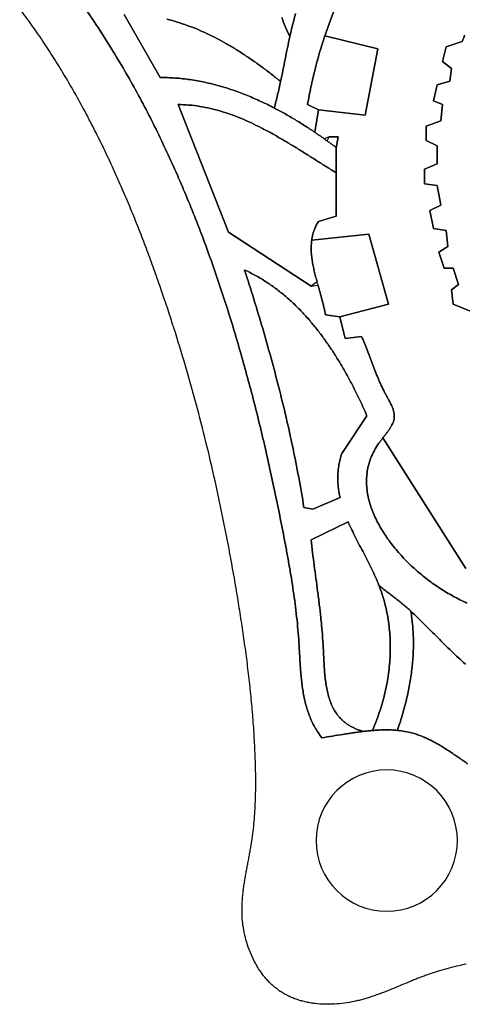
# Model space of a CAD drawing. Header units: millimetres. Extents: x -96818 to 270234, y -28968 to 336819.
# Tile 1 of 7: x -64943 to 13368, y -28968 to 145245. Entities that reach past the tile are written whole.
import ezdxf

# ---------------------------------------------------------------- set-up
doc = ezdxf.new("R2010")
doc.units = ezdxf.units.MM
for name, color, linetype in [('01_MAIN_BUILDING', 7, 'Continuous'), ('03_SHARED_CURVES', 7, 'Continuous'), ('REGION_HOLES', 7, 'Continuous')]:
    doc.layers.add(name, color=color, linetype=linetype)

msp = doc.modelspace()

# ---------------------------------------------------------------- linework, layer by layer
at = {"layer": '01_MAIN_BUILDING'}
for points in [[(13996, 48114), (-689, 71247, -0.0006039), (-361, 71664, 0.0040461), (-36, 72084, 0.0063001), (270, 72495, 0.0121888), (560, 72918, 0.0147084), (809, 73326, 0.0233471), (1026, 73752, 0.0265682), (1187, 74164, 0.0376607), (1293, 74591, 0.0261257), (1326, 74876, 0.0238756), (1331, 75163, 0.0224721), (1309, 75453, 0.0188197), (1263, 75739, 0.0175112), (1194, 76032, 0.0138083), (1106, 76320, 0.012632), (999, 76615, 0.0094602), (880, 76906, 0.0155399), (596, 77506, 0.0060746), (287, 78093, 0.0023529), (-45, 78697, -0.0053123), (-373, 79304, -0.0134109), (-981, 80537, -0.0092366), (-1533, 81797, -0.0069686), (-2036, 83055, -0.0025862), (-2516, 84323, -0.000317), (-2978, 85567, 0.0044202), (-3450, 86807, 0.0067619), (-3935, 88001, 0.0121604), (-4465, 89175), (-7330, 88857), (-8285, 92677), (309, 94905), (-3192, 107319), (-13269, 106257, -0.0233286), (-13109, 107098, -0.0249296), (-12868, 107920, -0.0263332), (-12528, 108753, -0.0250689), (-12105, 109547), (-8922, 110502), (-8922, 118141), (-8922, 122598), (-8603, 124508), (-10195, 124508), (-11071, 124171, 0.002771), (-11899, 124752, 0.002928), (-12733, 125323), (-12105, 129282), (-3829, 128327), (-1601, 140105), (-10961, 142377, -0.0090152), (-10036, 144990, -0.0091764), (-9016, 147567, -0.0092717)], [(13782, 142497, 0.0202541), (13360, 141378), (10495, 140423), (9858, 137876), (11450, 136603), (11132, 134375), (8904, 133738), (8267, 130874), (9858, 130237), (9540, 127372), (6994, 126417), (6994, 123871), (8904, 122916), (8904, 119733), (6675, 118778), (6675, 116232), (8904, 115913), (9540, 112412), (7630, 111457), (8267, 108274), (10495, 107956), (10813, 105091), (9222, 104136), (10177, 101271), (11768, 101271), (12723, 98406), (11450, 97451), (11768, 94905), (14951, 93632)]]:
    msp.add_lwpolyline(points, format="xyb", dxfattribs=at)
at = {"layer": '03_SHARED_CURVES'}
for points in [[(13913, 31212, -0.0042052), (12667, 32365, -0.0029911), (11438, 33535, -0.002395), (10223, 34718, -0.0012137), (9016, 35909, -0.0006195), (7822, 37097, 0.0005796), (6628, 38285, 0.0011793), (5445, 39453, 0.0024553), (4253, 40613, 0.0122714), (3574, 41236, 0.0084997), (2870, 41830, 0.0065241), (2154, 42398, 0.0026683), (1428, 42953, 0.0007014), (708, 43496, -0.0033341), (-9, 44042, -0.0053415), (-703, 44590, -0.0097773), (-1379, 45158, 0.0119334), (-1981, 46603, 0.0078541), (-2639, 48024, 0.0059339), (-3341, 49434, 0.0020894), (-4066, 50833, 0.0002029), (-4794, 52225, -0.0036564), (-5513, 53621, -0.0055713), (-6196, 55011, -0.0097725), (-6836, 56421), (-13378, 53207, 0.0043003), (-13121, 50947, 0.0020981), (-12836, 48691, 0.0010403), (-12532, 46402, -0.0010509), (-12228, 44114, -0.0020904), (-11932, 41780, -0.0040141), (-11666, 39444, -0.0050304), (-11436, 37048, -0.006719), (-11263, 34648, -0.0027315), (-11198, 33428, 0.0006478), (-11138, 32208, 0.0022981), (-11072, 30999, 0.0058958), (-10986, 29791, 0.0076164), (-10871, 28624, 0.0120695), (-10710, 27462, 0.0139662), (-10499, 26363, 0.0197148), (-10214, 25282, 0.021932), (-9859, 24277, 0.0283451), (-9404, 23314, 0.0309095), (-8850, 22428, 0.0347994), (-8184, 21623, 0.0180852), (-7800, 21247, 0.0178772), (-7390, 20900, 0.0183857), (-6935, 20569, 0.0172872), (-6458, 20270, 0.0177255), (-5925, 19987, 0.0159415), (-5375, 19741, 0.0163103), (-4759, 19511, 0.0141701), (-4129, 19319, 0.0039796), (-5028, 19204, 0.0027936), (-5924, 19077, 0.0022785), (-6837, 18938, 0.0011973), (-7748, 18793, 0.0008654), (-9607, 18489, -0.0030871), (-11468, 18193, -0.0202454), (-12139, 19111, -0.0197379), (-12735, 20080, -0.0186407), (-13242, 21066, -0.0169025), (-13678, 22087, -0.0157734), (-14045, 23131, -0.0134299), (-14351, 24195, -0.0123257), (-14604, 25285, -0.0098797), (-14808, 26385, -0.0088187), (-14974, 27509, -0.0065131), (-15105, 28638, -0.0054906), (-15211, 29784, -0.0033663), (-15296, 30932, -0.0023689), (-15368, 32091, -0.0003602), (-15435, 33250, 0.0006281), (-15502, 34410, 0.0026267), (-15576, 35571, 0.0060501), (-15765, 37875, 0.0052749), (-16005, 40175, 0.0048337), (-16290, 42452, 0.0040038), (-16615, 44724, 0.0035594), (-16972, 46980, 0.0026978), (-17358, 49231, 0.0022515), (-17764, 51469, 0.0013711), (-18187, 53704, 0.0023277), (-19050, 58091, 0.0026048), (-19956, 62469, 0.0027301), (-20905, 66822, 0.00299), (-21904, 71163, 0.0031131), (-22956, 75489, 0.0033479), (-24063, 79801, 0.0034679), (-25232, 84111, 0.0036699), (-26463, 88403, 0.0037658), (-27750, 92650, 0.0040649), (-29103, 96876, 0.0042367), (-30532, 101098, 0.0045538), (-32035, 105294, 0.0047294), (-33620, 109473, 0.0050645), (-35286, 113620, 0.0052444), (-37040, 117738, 0.0055959), (-38883, 121816, 0.0057803), (-40821, 125856, 0.0061438), (-42853, 129848, 0.0063328), (-44987, 133791, 0.0067008), (-47223, 137678, 0.0068945), (-49567, 141507, 0.0072558), (-52018, 145269, 0.0074537), (-54586, 148968, 0.0077935)], [(14076, -21853, 0.0057718), (12340, -22248, 0.0075747), (10615, -22689, 0.008482), (8901, -23186, 0.0101442), (7206, -23747, 0.0047267), (6403, -24040, 0.0035027), (5605, -24345, 0.0029151), (4806, -24663, 0.0017227), (4011, -24988, 0.0016924), (2417, -25652, -0.0029582), (822, -26312, -0.0023488), (19, -26634, -0.0035112), (-787, -26947, -0.0040942), (-1599, -27247, -0.0052617), (-2415, -27533, -0.0058478), (-3238, -27800, -0.007001), (-4068, -28045, -0.0075893), (-4907, -28268, -0.0086793), (-5752, -28462, -0.0183552), (-7492, -28765, -0.0198128), (-9250, -28934, -0.0207214), (-10996, -28960, -0.0238263), (-12738, -28831, -0.0124183), (-13585, -28706, -0.0134733), (-14425, -28537, -0.0138493), (-15244, -28325, -0.0150154), (-16048, -28067, -0.0154496), (-16827, -27763, -0.0165956), (-17585, -27410, -0.0170851), (-18315, -27008, -0.0180043), (-19015, -26556, -0.0180905), (-19689, -26048, -0.016741), (-20327, -25495, -0.0163105), (-20935, -24891, -0.0150327), (-21505, -24251, -0.0146863), (-22044, -23566, -0.013615), (-22544, -22852, -0.0133455), (-23012, -22101, -0.0125375), (-23440, -21327, -0.0243998), (-24189, -19698, -0.0228457), (-24782, -18006, -0.0225296), (-25217, -16275, -0.0232497), (-25491, -14511, -0.011878), (-25568, -13603, -0.0107618), (-25604, -12692, -0.0100498), (-25601, -11787, -0.0087041), (-25565, -10884, -0.0079896), (-25499, -9982, -0.006554), (-25406, -9083, -0.0058441), (-25291, -8184, -0.0044005), (-25157, -7288, -0.0036971), (-25009, -6390, -0.0022768), (-24849, -5495, -0.0015787), (-24683, -4599, -0.00018), (-24513, -3703, 0.000516), (-24344, -2806, 0.00191), (-24179, -1909, 0.0026071), (-24022, -1010, 0.0040119), (-23877, -109, 0.0082879), (-23638, 1652, 0.0073765), (-23454, 3420, 0.0069128), (-23321, 5194, 0.0059741), (-23234, 6971, 0.0055151), (-23187, 8752, 0.004582), (-23176, 10535, 0.004128), (-23197, 12320, 0.0032136), (-23243, 14105, 0.0059015), (-23404, 17732, 0.0052223), (-23645, 21355, 0.0048918), (-23960, 24974, 0.0042367), (-24341, 28587, 0.0039113), (-24781, 32189, 0.0032794), (-25272, 35785, 0.0029576), (-25806, 39362, 0.0023413), (-26377, 42933, 0.0043721), (-27586, 49884, 0.0047687), (-28922, 56812, 0.0049193), (-30382, 63664, 0.005252), (-31980, 70484, 0.0053951), (-33722, 77263, 0.0056422), (-35614, 84003, 0.0057757), (-37670, 90737, 0.0059199), (-39884, 97421, 0.0030029), (-41035, 100700, 0.0032912), (-42228, 103963, 0.0034529), (-43469, 107225, 0.0037551), (-44757, 110467, 0.0039195), (-46098, 113698, 0.0042375), (-47492, 116907, 0.004405), (-48943, 120094, 0.0047391), (-50451, 123254, 0.0049103), (-52021, 126384, 0.0052591), (-53653, 129482, 0.0054341), (-55351, 132543, 0.0057939), (-57117, 135565, 0.005973), (-58953, 138543, 0.0063372), (-60861, 141475, 0.0065202), (-62845, 144357, 0.0068792), (-64905, 147186, 0.002817)], [(-9016, 147567, 0.0091764), (-10036, 144990, 0.0090152), (-10961, 142377, 0.0098813), (-11884, 139419, 0.0092802), (-12693, 136429, 0.0090828), (-13407, 133344, 0.0081687), (-14015, 130237), (-12105, 129282), (-12733, 125323, 0.0062669), (-14468, 126466, 0.0069806), (-16232, 127563, 0.0074497), (-18049, 128621, 0.0082713), (-19899, 129621, -0.0005154), (-19606, 130785, 0.0018093), (-19316, 131950, 0.0029708), (-19035, 133126, 0.0052488), (-18774, 134307, 0.0030106), (-18369, 136291, -0.0001462), (-17975, 138277, -0.0017044), (-17573, 140267, -0.0048502), (-17145, 142250, -0.0029067), (-16825, 143628, -0.0039349), (-16486, 145002, -0.0044389), (-16126, 146363, -0.0055045)], [(-16126, 146363, 0.0044389), (-16486, 145002, 0.0039349), (-16825, 143628, 0.0029067), (-17145, 142250, -0.0189773), (-17909, 143904, -0.017917), (-18549, 145609, -0.0173201)], [(-46482, 146152), (-40116, 135012, -0.019161), (-37444, 134924, -0.0180652), (-34785, 134639, -0.0171444), (-32186, 134172, -0.0156293), (-29623, 133537, -0.0147586), (-27115, 132750, -0.0131777), (-24653, 131825, -0.0123673), (-22251, 130778, -0.0109215), (-19899, 129621, -0.0082713), (-18049, 128621, -0.0074497), (-16232, 127563, -0.0069806), (-14468, 126466, -0.0062669), (-12733, 125323, -0.002928), (-11899, 124752, -0.002771), (-11071, 124171, -0.0008444), (-10816, 123988, -0.0008297), (-10561, 123805, -0.0026404), (-9738, 123206, -0.0024883), (-8922, 122598), (-8922, 118141, -0.0030734), (-10548, 119145, -0.00103), (-12167, 120161, -0.0000715), (-13809, 121198, 0.0018344), (-15454, 122228, 0.002787), (-17119, 123250, 0.0047033), (-18798, 124246, 0.0056692), (-20495, 125205, 0.0077047), (-22216, 126118, 0.0087007), (-23953, 126968, 0.0108892), (-25723, 127750, 0.0119271), (-27511, 128444, 0.0141623), (-29334, 129044, 0.0152406), (-31186, 129535, 0.0172013), (-33065, 129905, 0.0182911), (-34993, 130144, 0.0194495), (-36933, 130237), (-28020, 107637), (-13378, 98088), (-12164, 98251, 0.000447), (-11796, 96950, -0.0045982), (-11438, 95646, -0.0071188), (-11109, 94326, -0.0122716), (-10832, 92995), (-8285, 92677), (-7330, 88857), (-4465, 89175, -0.0121604), (-3935, 88001, -0.0067619), (-3450, 86807, -0.0044202), (-2978, 85567, 0.000317), (-2516, 84323, 0.0025862), (-2036, 83055, 0.0069686), (-1533, 81797, 0.0092366), (-981, 80537, 0.0134109), (-373, 79304, 0.0053123), (-45, 78697, -0.0023529), (287, 78093, -0.0060746), (596, 77506, -0.0155399), (880, 76906, -0.0094602), (999, 76615, -0.012632), (1106, 76320, -0.0138083), (1194, 76032, -0.0175112), (1263, 75739, -0.0188197), (1309, 75453, -0.0224721), (1331, 75163, -0.0238756), (1326, 74876, -0.0261257), (1293, 74591, -0.0376607), (1187, 74164, -0.0265682), (1026, 73752, -0.0233471), (809, 73326, -0.0147084), (560, 72918, -0.0121888), (270, 72495, -0.0063001), (-36, 72084, -0.0040461), (-361, 71664, 0.0006039), (-689, 71247, 0.003137), (-1041, 70793, 0.0089179), (-1381, 70330, 0.025438), (-2096, 69206, 0.0283313), (-2685, 68012, 0.0273156), (-3107, 66846, 0.0278791), (-3398, 65640, 0.0267603), (-3551, 64444, 0.0251929), (-3580, 63239, 0.0241135), (-3489, 62032, 0.0214698), (-3289, 60837, 0.0205349), (-2982, 59636, 0.017807), (-2584, 58462, 0.0170349), (-2091, 57284, 0.0147321), (-1524, 56139, 0.0140984), (-875, 55000, 0.0123583), (-167, 53896, 0.0118334), (606, 52810, 0.0106291), (1427, 51760, 0.0206034), (3212, 49750, 0.0194404), (5153, 47890, 0.0190757), (7239, 46177, 0.018497), (9448, 44625, 0.0183235), (11760, 43244, 0.0184099), (14167, 42036, 0.0184243)], [(-38907, 145321, -0.0143492), (-37080, 144827, -0.0130919), (-35283, 144233, -0.0125034), (-33508, 143545, -0.0111715), (-31767, 142772, -0.0106142), (-30045, 141917, -0.0093388), (-28359, 140994, -0.0088126), (-26691, 140000, -0.007654), (-25057, 138953, -0.0071547), (-23445, 137850, -0.0061238), (-21862, 136705, -0.0056458), (-20306, 135522, -0.0047239), (-18774, 134307, -0.0052488), (-19035, 133126, -0.0029708), (-19316, 131950, -0.0018093), (-19606, 130785, 0.0005154), (-19899, 129621, 0.0109215), (-22251, 130778, 0.0123673), (-24653, 131825, 0.0131777), (-27115, 132750, 0.0147586), (-29623, 133537, 0.0156293), (-32186, 134172, 0.0171444), (-34785, 134639, 0.0180652), (-37444, 134924, 0.019161), (-40116, 135012), (-46482, 146152, -0.0170083)], [(-18549, 145609, 0.017917), (-17909, 143904, 0.0189773), (-17145, 142250, 0.0048502), (-17573, 140267, 0.0017044), (-17975, 138277, 0.0001462), (-18369, 136291, -0.0030106), (-18774, 134307, 0.0047239), (-20306, 135522, 0.0056458), (-21862, 136705, 0.0061238), (-23445, 137850, 0.0071547), (-25057, 138953, 0.007654), (-26691, 140000, 0.0088126), (-28359, 140994, 0.0093388), (-30045, 141917, 0.0106142), (-31767, 142772, 0.0111715), (-33508, 143545, 0.0125034), (-35283, 144233, 0.0130919), (-37080, 144827, 0.0143492), (-38907, 145321, 0.0149619)], [(14167, 42036, -0.0184099), (11760, 43244, -0.0183235), (9448, 44625, -0.018497), (7239, 46177, -0.0190757), (5153, 47890, -0.0194404), (3212, 49750, -0.0206034), (1427, 51760, -0.0106291), (606, 52810, -0.0118334), (-167, 53896, -0.0123583), (-875, 55000, -0.0140984), (-1524, 56139, -0.0147321), (-2091, 57284, -0.0170349), (-2584, 58462, -0.017807), (-2982, 59636, -0.0205349), (-3289, 60837, -0.0214698), (-3489, 62032, -0.0241135), (-3580, 63239, -0.0251929), (-3551, 64444, -0.0267603), (-3398, 65640, -0.0278791), (-3107, 66846, -0.0273156), (-2685, 68012, -0.0283313), (-2096, 69206, -0.025438), (-1381, 70330, -0.0089179), (-1041, 70793, -0.003137), (-689, 71247), (13996, 48114, -0.0143166)], [(14313, 13595, -0.000266), (13564, 14112, 0.0004354), (12821, 14626, 0.0018782), (12076, 15135, 0.0025894), (11336, 15632, 0.0041367), (10590, 16118, 0.0048656), (9848, 16583, 0.0065602), (9095, 17031, 0.007314), (8345, 17449, 0.0091606), (7582, 17843, 0.009944), (6818, 18200, 0.0118679), (6040, 18524, 0.0126789), (5256, 18806, 0.0144779), (4458, 19045, 0.0226993), (3176, 19327, 0.0190093), (1874, 19501, 0.0116371), (2709, 22063, 0.0129202), (3418, 24662, 0.0136297), (3987, 27291, 0.0152447), (4404, 29948, 0.0160478), (4652, 32613, 0.0178519), (4719, 35289, 0.018754), (4590, 37960, 0.0204092), (4253, 40613, -0.0024553), (5445, 39453, -0.0011793), (6628, 38285, -0.0005796), (7822, 37097, 0.0006195), (9016, 35909, 0.0012137), (10223, 34718, 0.002395), (11438, 33535, 0.0029911), (12667, 32365, 0.0042052), (13913, 31212, 0.00481)]]:
    msp.add_lwpolyline(points, format="xyb", dxfattribs=at)
for points in [[(-11884, 139419, -0.0098813), (-10961, 142377), (-1601, 140105), (-3829, 128327), (-12105, 129282), (-14015, 130237, -0.0081687), (-13407, 133344, -0.0090828), (-12693, 136429, -0.0092802)], [(-8922, 118141), (-8922, 110502), (-12105, 109547, 0.0250689), (-12528, 108753, 0.0263332), (-12868, 107920, 0.0249296), (-13109, 107098, 0.0233286), (-13269, 106257, 0.0230785), (-13356, 105358, 0.0192888), (-13365, 104454, 0.0175527), (-13307, 103532, 0.0133842), (-13192, 102616, 0.0117792), (-13026, 101676, 0.0080477), (-12823, 100743, 0.0065509), (-12585, 99789, 0.0033466), (-12329, 98839), (-13378, 98088), (-28020, 107637), (-36933, 130237, -0.0194495), (-34993, 130144, -0.0182911), (-33065, 129905, -0.0172013), (-31186, 129535, -0.0152406), (-29334, 129044, -0.0141623), (-27511, 128444, -0.0119271), (-25723, 127750, -0.0108892), (-23953, 126968, -0.0087007), (-22216, 126118, -0.0077047), (-20495, 125205, -0.0056692), (-18798, 124246, -0.0047033), (-17119, 123250, -0.002787), (-15454, 122228, -0.0018344), (-13809, 121198, 0.0000715), (-12167, 120161, 0.00103), (-10548, 119145, 0.0030734)], [(-9738, 123206, 0.0026404), (-10561, 123805), (-10195, 124508), (-8603, 124508), (-8922, 122598, 0.0024883)], [(-13356, 105358, -0.0230785), (-13269, 106257), (-3192, 107319), (309, 94905), (-8285, 92677), (-10832, 92995, 0.0122716), (-11109, 94326, 0.0071188), (-11438, 95646, 0.0045982), (-11796, 96950, -0.000447), (-12164, 98251, -0.0004656), (-12247, 98545, -0.000742), (-12329, 98839, -0.0033466), (-12585, 99789, -0.0065509), (-12823, 100743, -0.0080477), (-13026, 101676, -0.0117792), (-13192, 102616, -0.0133842), (-13307, 103532, -0.0175527), (-13365, 104454, -0.0192888)], [(-8263, 60675), (-13060, 58618), (-14651, 58936, 0.0062577), (-15579, 64282, 0.0057704), (-16634, 69604, 0.0055023), (-17807, 74889, 0.004977), (-19090, 80148, 0.004708), (-20475, 85382, 0.0041628), (-21953, 90591, 0.003894), (-23516, 95783, 0.0033418), (-25155, 100953, -0.0188014), (-23227, 99986, -0.0178327), (-21374, 98881, -0.0170596), (-19617, 97658, -0.0156414), (-17943, 96323, -0.0149102), (-16350, 94885, -0.0133736), (-14840, 93359, -0.0126964), (-13403, 91747, -0.0112514), (-12045, 90067, -0.0106267), (-10755, 88320, -0.0093666), (-9535, 86523, -0.0087868), (-8382, 84684, -0.0077281), (-7291, 82807, -0.0071833), (-6264, 80916, -0.0063014), (-5289, 78997, -0.0057811), (-4379, 77093, -0.0050315), (-3510, 75170), (-7967, 68485, 0.0172459), (-8251, 67474, 0.0183177), (-8463, 66445, 0.0176058), (-8593, 65461, 0.0176394), (-8653, 64469, 0.0168389), (-8645, 63508, 0.0159217), (-8574, 62549, 0.0150745), (-8445, 61608, 0.0135233)], [(-4129, 19319, -0.0141701), (-4759, 19511, -0.0163103), (-5375, 19741, -0.0159415), (-5925, 19987, -0.0177255), (-6458, 20270, -0.0172872), (-6935, 20569, -0.0183857), (-7390, 20900, -0.0178772), (-7800, 21247, -0.0180852), (-8184, 21623, -0.0347994), (-8850, 22428, -0.0309095), (-9404, 23314, -0.0283451), (-9859, 24277, -0.021932), (-10214, 25282, -0.0197148), (-10499, 26363, -0.0139662), (-10710, 27462, -0.0120695), (-10871, 28624, -0.0076164), (-10986, 29791, -0.0058958), (-11072, 30999, -0.0022981), (-11138, 32208, -0.0006478), (-11198, 33428, 0.0027315), (-11263, 34648, 0.006719), (-11436, 37048, 0.0050304), (-11666, 39444, 0.0040141), (-11932, 41780, 0.0020904), (-12228, 44114, 0.0010509), (-12532, 46402, -0.0010403), (-12836, 48691, -0.0020981), (-13121, 50947, -0.0043003), (-13378, 53207), (-6836, 56421, 0.0097725), (-6196, 55011, 0.0055713), (-5513, 53621, 0.0036564), (-4794, 52225, -0.0002029), (-4066, 50833, -0.0020894), (-3341, 49434, -0.0059339), (-2639, 48024, -0.0078541), (-1981, 46603, -0.0119334), (-1379, 45158, -0.0011973), (-1328, 45025, -0.0012328), (-1277, 44891, -0.0274563), (-320, 41863, -0.0264608), (305, 38748, -0.0258772), (604, 35565, -0.0241606), (583, 32367, -0.0237852), (248, 29110, -0.0219476), (-383, 25896, -0.0217772), (-1322, 22645, -0.0201656), (-2531, 19483, 0.0051409), (-3331, 19409, 0.0040647)], [(-1414, 19558, 0.0081171), (-2531, 19483, 0.0201656), (-1322, 22645, 0.0217772), (-383, 25896, 0.0219476), (248, 29110, 0.0237852), (583, 32367, 0.0241606), (604, 35565, 0.0258772), (305, 38748, 0.0264608), (-320, 41863, 0.0274563), (-1277, 44891, 0.0012328), (-1328, 45025, 0.0011973), (-1379, 45158, 0.0097773), (-703, 44590, 0.0053415), (-9, 44042, 0.0033341), (708, 43496, -0.0007014), (1428, 42953, -0.0026683), (2154, 42398, -0.0065241), (2870, 41830, -0.0084997), (3574, 41236, -0.0122714), (4253, 40613, -0.0204092), (4590, 37960, -0.018754), (4719, 35289, -0.0178519), (4652, 32613, -0.0160478), (4404, 29948, -0.0152447), (3987, 27291, -0.0136297), (3418, 24662, -0.0129202), (2709, 22063, -0.0116371), (1874, 19501, 0.0141937), (790, 19574, 0.0115433), (-296, 19590, 0.0105702)]]:
    msp.add_lwpolyline(points, format="xyb", close=True, dxfattribs=at)
msp.add_circle((0, 0), 12500, dxfattribs=at)
at = {"layer": 'REGION_HOLES'}
for points in [[(-54586, 148968, -0.0074537), (-52018, 145269, -0.0072558), (-49567, 141507, -0.0068945), (-47223, 137678, -0.0067008), (-44987, 133791, -0.0063328), (-42853, 129848, -0.0061438), (-40821, 125856, -0.0057803), (-38883, 121816, -0.0055959), (-37040, 117738, -0.0052444), (-35286, 113620, -0.0050645), (-33620, 109473, -0.0047294), (-32035, 105294, -0.0045538), (-30532, 101098, -0.0042367), (-29103, 96876, -0.0040649), (-27750, 92650, -0.0037658), (-26463, 88403, -0.0036699), (-25232, 84111, -0.0034679), (-24063, 79801, -0.0033479), (-22956, 75489, -0.0031131), (-21904, 71163, -0.00299), (-20905, 66822, -0.0027301), (-19956, 62469, -0.0026048), (-19050, 58091, -0.0023277), (-18187, 53704, -0.0013711), (-17764, 51469, -0.0022515), (-17358, 49231, -0.0026978), (-16972, 46980, -0.0035594), (-16615, 44724, -0.0040038), (-16290, 42452, -0.0048337), (-16005, 40175, -0.0052749), (-15765, 37875, -0.0060501), (-15576, 35571, -0.0026267), (-15502, 34410, -0.0006281), (-15435, 33250, 0.0003602), (-15368, 32091, 0.0023689), (-15296, 30932, 0.0033663), (-15211, 29784, 0.0054906), (-15105, 28638, 0.0065131), (-14974, 27509, 0.0088187), (-14808, 26385, 0.0098797), (-14604, 25285, 0.0123257), (-14351, 24195, 0.0134299), (-14045, 23131, 0.0157734), (-13678, 22087, 0.0169025), (-13242, 21066, 0.0186407), (-12735, 20080, 0.0197379), (-12139, 19111, 0.0202454), (-11468, 18193, 0.0030871), (-9607, 18489, -0.0008654), (-7748, 18793, -0.0011973), (-6837, 18938, -0.0022785), (-5924, 19077, -0.0027936), (-5028, 19204, -0.0039796), (-4129, 19319, -0.0040647), (-3331, 19409, -0.0051409), (-2531, 19483, -0.0081171), (-1414, 19558, -0.0105702), (-296, 19590, -0.0115433), (790, 19574, -0.0141937), (1874, 19501, -0.0190093), (3176, 19327, -0.0226993), (4458, 19045, -0.0144779), (5256, 18806, -0.0126789), (6040, 18524, -0.0118679), (6818, 18200, -0.009944), (7582, 17843, -0.0091606), (8345, 17449, -0.007314), (9095, 17031, -0.0065602), (9848, 16583, -0.0048656), (10590, 16118, -0.0041367), (11336, 15632, -0.0025894), (12076, 15135, -0.0018782), (12821, 14626, -0.0004354), (13564, 14112, 0.000266), (14313, 13595, 0.0016596)], [(14951, 93632), (11768, 94905), (11450, 97451), (12723, 98406), (11768, 101271), (10177, 101271), (9222, 104136), (10813, 105091), (10495, 107956), (8267, 108274), (7630, 111457), (9540, 112412), (8904, 115913), (6675, 116232), (6675, 118778), (8904, 119733), (8904, 122916), (6994, 123871), (6994, 126417), (9540, 127372), (9858, 130237), (8267, 130874), (8904, 133738), (11132, 134375), (11450, 136603), (9858, 137876), (10495, 140423), (13360, 141378, -0.0202541), (13782, 142497, -0.0142813)]]:
    msp.add_lwpolyline(points, format="xyb", dxfattribs=at)
msp.add_lwpolyline([(-13060, 58618), (-8263, 60675, -0.0135233), (-8445, 61608, -0.0150745), (-8574, 62549, -0.0159217), (-8645, 63508, -0.0168389), (-8653, 64469, -0.0176394), (-8593, 65461, -0.0176058), (-8463, 66445, -0.0183177), (-8251, 67474, -0.0172459), (-7967, 68485), (-3510, 75170, 0.0050315), (-4379, 77093, 0.0057811), (-5289, 78997, 0.0063014), (-6264, 80916, 0.0071833), (-7291, 82807, 0.0077281), (-8382, 84684, 0.0087868), (-9535, 86523, 0.0093666), (-10755, 88320, 0.0106267), (-12045, 90067, 0.0112514), (-13403, 91747, 0.0126964), (-14840, 93359, 0.0133736), (-16350, 94885, 0.0149102), (-17943, 96323, 0.0156414), (-19617, 97658, 0.0170596), (-21374, 98881, 0.0178327), (-23227, 99986, 0.0188014), (-25155, 100953, -0.0033418), (-23516, 95783, -0.003894), (-21953, 90591, -0.0041628), (-20475, 85382, -0.004708), (-19090, 80148, -0.004977), (-17807, 74889, -0.0055023), (-16634, 69604, -0.0057704), (-15579, 64282, -0.0062577), (-14651, 58936)], format="xyb", close=True, dxfattribs=at)
msp.add_circle((0, 0), 12500, dxfattribs=at)

doc.saveas('drawing.dxf')
